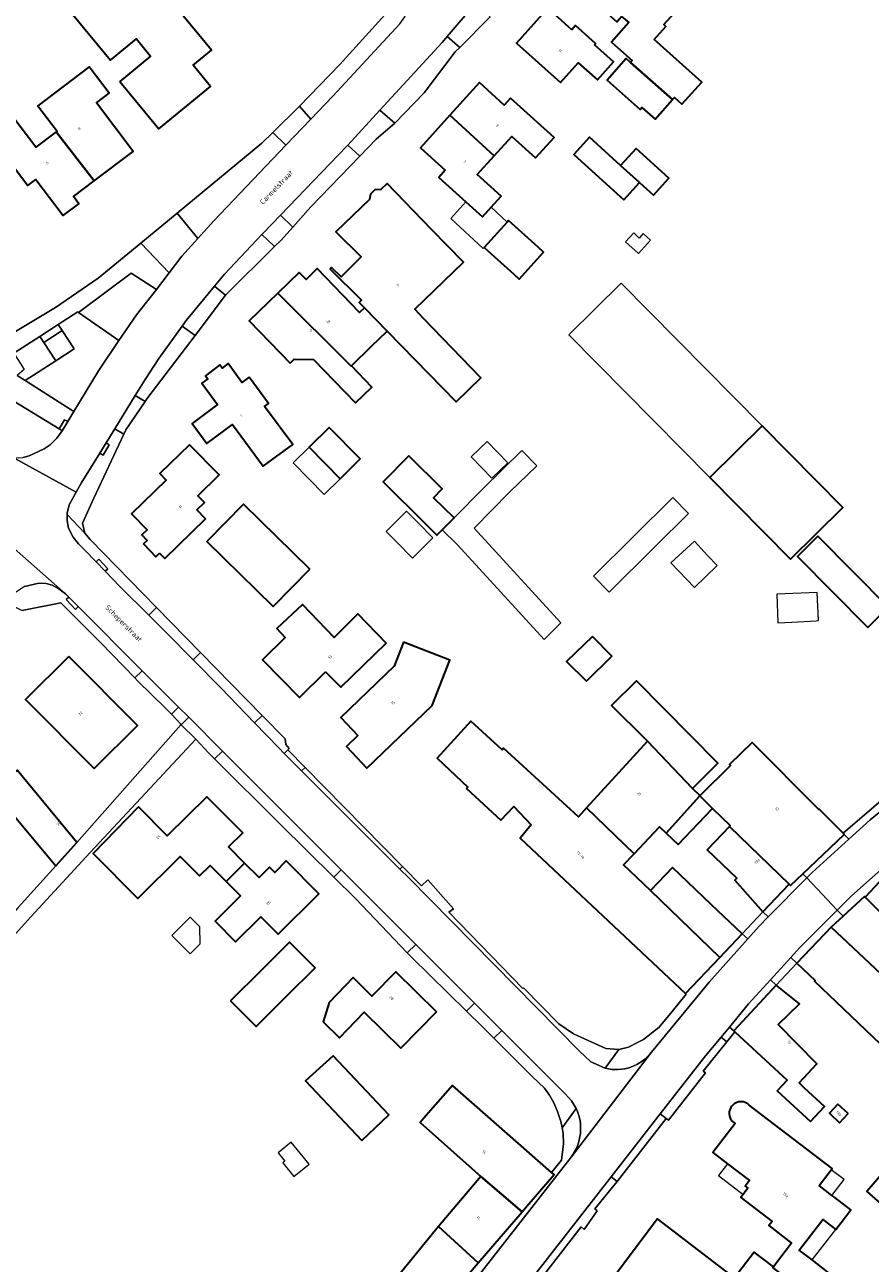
# Model space of a CAD drawing. Header units: metres. Extents: x 183400 to 185591, y 327112 to 329102.
# Tile 42 of 107: x 184080 to 184196, y 328067 to 328237. Entities that reach past the tile are written whole.
import ezdxf

# ---------------------------------------------------------------- set-up
doc = ezdxf.new("R2010")
doc.units = ezdxf.units.M
for name, color, linetype, lineweight in [('B-WE-GR-BEPLANTING_CULTUUR_BODEMBEDEKKER-GV', 90, 'Continuous', 18), ('B-WE-GR-GRAS-GV', 60, 'Continuous', 13), ('B-WE-GR-GROENVOORZIENING-GV', 80, 'Continuous', 18), ('B-WE-OG-BEBOUWING-GV', 7, 'Continuous', 35), ('B-WE-OG-BEBOUWING_HUISNUMMER-T18', 10, 'Continuous', 18), ('B-WE-OG-BEBOUWING_LAGE TRAFO-GV', 7, 'Continuous', 18), ('B-WE-OG-BEBOUWING_LUIFEL-GV', 7, 'Continuous', 18), ('B-WE-OG-BEBOUWING_OVERIG-GV', 7, 'Continuous', 18), ('B-WE-OG-BEBOUWING_STRAATNAAM-T35', 50, 'Continuous', 35), ('B-WE-OG-TERREIN_ERF-GV', 7, 'Continuous', 18), ('B-WE-VH-VERHARDING_ASFALT-GV', 252, 'Continuous', 18), ('B-WE-VH-VERHARDING_BETONSTRAATSTEEN-GV', 252, 'Continuous', 18), ('B-WE-VH-VERHARDING_TEGEL-GV', 252, 'Continuous', 18)]:
    doc.layers.add(name, color=color, linetype=linetype, lineweight=lineweight)
doc.styles.add('NLCS-ISO-M200-T25', font='NLCS-ISO.ttf')

msp = doc.modelspace()

# ---------------------------------------------------------------- linework, layer by layer
at = {"layer": 'B-WE-GR-BEPLANTING_CULTUUR_BODEMBEDEKKER-GV', "flags": 128}
msp.add_lwpolyline([(184082.676, 328193.645), (184082.137, 328194.476), (184078.571, 328192.174), (184080.006, 328189.951), (184079.023, 328189.114), (184080.138, 328188.403), (184084.318, 328191.114), (184082.676, 328193.645)], close=True, dxfattribs=at)
at = {"layer": 'B-WE-GR-GRAS-GV', "flags": 128}
msp.add_lwpolyline([(184092.98, 328193.93), (184087.449, 328197.771), (184087.35, 328197.84), (184084.676, 328196.114), (184085.209, 328195.287), (184086.844, 328192.753), (184084.318, 328191.114), (184080.138, 328188.403), (184086.79, 328184.16), (184090.21, 328189.76), (184092.98, 328193.93)], close=True, dxfattribs=at)
msp.add_lwpolyline([(184076.674, 328186.72, -0.2571036), (184068.825, 328186.242), (184067.745, 328185.62), (184065.387, 328184.263), (184065.92, 328184.06), (184077.38, 328178.23), (184078.4, 328177.86), (184079.2, 328177.78), (184079.87, 328177.85), (184080.68, 328178.07), (184082.74, 328179.04), (184083.56, 328179.56), (184084.46, 328180.49), (184085.22, 328181.5), (184084.783, 328181.767)], format="xyb", close=True, dxfattribs=at)
at = {"layer": 'B-WE-GR-GROENVOORZIENING-GV', "flags": 128}
msp.add_lwpolyline([(184084.318, 328191.114), (184086.844, 328192.753), (184085.209, 328195.287), (184082.676, 328193.645), (184084.318, 328191.114)], close=True, dxfattribs=at)
at = {"layer": 'B-WE-OG-BEBOUWING-GV', "flags": 128}
for points in [[(184093.138, 328229.52), (184098.51, 328222.985), (184105.608, 328228.814), (184103.196, 328231.751), (184105.716, 328233.82), (184095.707, 328246.007), (184099.038, 328248.742), (184094.509, 328253.473), (184091.431, 328250.527), (184094.407, 328246.906), (184085.766, 328239.81), (184091.843, 328232.418), (184095.412, 328235.351), (184097.356, 328232.988), (184093.138, 328229.52)], [(184163.305, 328232.132), (184169.062, 328227.029), (184169.32, 328227.32), (184170.359, 328226.402), (184173.072, 328229.413), (184166.542, 328235.297), (184168.156, 328237.087), (184167.881, 328237.335), (184170.331, 328240.054), (184160.3, 328249.015), (184155.836, 328243.981), (184159.532, 328240.703), (184158.875, 328239.963), (184161.404, 328237.72), (184162.061, 328238.461), (184163.041, 328237.592), (184160.659, 328234.906), (184163.518, 328232.371), (184163.305, 328232.132)], [(184155.22, 328236.626), (184151.912, 328239.587), (184147.609, 328234.779), (184153.675, 328229.351), (184156.115, 328232.078), (184158.746, 328229.724), (184160.953, 328232.19), (184158.323, 328234.544), (184158.491, 328234.732), (184155.734, 328237.2), (184155.22, 328236.626)], [(184169.062, 328227.029), (184163.305, 328232.132), (184162.707, 328232.663), (184160.073, 328229.693), (184164.6, 328225.68), (184164.84, 328225.95), (184166.67, 328224.33), (184169.062, 328227.029)], [(184089.618, 328215.863), (184094.952, 328219.905), (184089.909, 328226.56), (184091.654, 328227.883), (184088.904, 328231.511), (184081.868, 328226.179), (184084.507, 328222.696), (184084.388, 328222.606), (184089.618, 328215.863)], [(184138.46, 328224.863), (184144.558, 328219.277), (184146.984, 328221.956), (184150.253, 328218.996), (184152.79, 328221.798), (184146.8, 328227.221), (184145.935, 328226.265), (184142.538, 328229.367), (184138.46, 328224.863)], [(184084.388, 328222.606), (184081.598, 328220.491), (184078.572, 328224.484), (184075.336, 328222.032), (184080.5, 328215.218), (184081.584, 328216.039), (184085.347, 328211.074), (184087.491, 328212.7), (184086.751, 328213.69), (184089.618, 328215.863), (184084.388, 328222.606)], [(184144.145, 328212.235), (184145.509, 328213.741), (184142.232, 328216.707), (184144.558, 328219.277), (184138.46, 328224.863), (184134.417, 328220.397), (184137.834, 328217.303), (184136.949, 328216.324), (184140.671, 328212.955), (184142.938, 328210.902), (184144.145, 328212.235)], [(184161.93, 328217.98), (184157.67, 328221.85), (184155.51, 328219.47), (184162.36, 328213.26), (184164.52, 328215.64), (184161.93, 328217.98)], [(184164.52, 328215.64), (184166.45, 328213.88), (184168.57, 328216.22), (184164.05, 328220.32), (184161.93, 328217.98), (184164.52, 328215.64)], [(184126.736, 328198.421), (184129.862, 328195.199), (184139.337, 328185.479), (184142.733, 328188.79), (184134.849, 328196.952), (184133.636, 328198.209), (184140.335, 328204.685), (184135.938, 328209.16), (184129.842, 328215.478), (184128.978, 328214.645), (184128.171, 328214.617), (184127.56, 328214.027), (184127.44, 328213.287), (184122.82, 328208.829), (184126.266, 328205.416), (184123.521, 328202.645), (184122.228, 328203.926), (184122.01, 328203.706), (184126.319, 328199.437), (184126.026, 328199.153), (184126.736, 328198.421)], [(184143.182, 328206.715), (184147.259, 328203.024), (184148, 328202.353), (184151.349, 328206.052), (184150.608, 328206.723), (184146.531, 328210.414), (184146.326, 328210.187), (184143.182, 328206.715)], [(184114.837, 328200.428), (184124.9, 328190.378), (184124.937, 328190.414), (184127.723, 328193.114), (184129.862, 328195.199), (184126.736, 328198.421), (184126.068, 328197.773), (184120.237, 328203.791), (184118.716, 328202.307), (184117.777, 328203.277), (184114.837, 328200.428)], [(184124.937, 328190.414), (184124.9, 328190.378), (184114.837, 328200.428), (184110.89, 328196.603), (184116.513, 328190.801), (184117.095, 328191.364), (184119.739, 328191.309), (184125.522, 328185.341), (184127.755, 328187.505), (184124.937, 328190.414)], [(184110.88, 328188.887), (184109.891, 328188.155), (184108.032, 328190.735), (184107.212, 328190.128), (184106.891, 328190.562), (184104.881, 328189.075), (184105.202, 328188.641), (184104.383, 328188.034), (184106.548, 328185.108), (184103.059, 328182.527), (184105.105, 328179.762), (184108.602, 328182.349), (184112.831, 328176.634), (184116.875, 328179.626), (184113.02, 328184.835), (184113.575, 328185.245), (184110.88, 328188.887)], [(184123.42, 328174.92), (184126.17, 328177.63), (184121.88, 328181.97), (184119.13, 328179.26), (184123.42, 328174.92)], [(184181.371, 328182.199), (184174.183, 328175.084), (184185.284, 328163.869), (184192.472, 328170.984), (184181.371, 328182.199)], [(184098.603, 328164.696), (184099.323, 328163.959), (184104.91, 328169.417), (184103.715, 328170.64), (184104.76, 328171.66), (184103.858, 328172.583), (184106.777, 328175.433), (184102.71, 328179.597), (184098.64, 328175.621), (184099.499, 328174.741), (184094.735, 328170.087), (184096.88, 328167.891), (184096.165, 328167.192), (184096.891, 328166.448), (184096.383, 328165.952), (184098.095, 328164.2), (184098.603, 328164.696)], [(184137.43, 328167.91), (184139.053, 328169.552), (184136.218, 328172.301), (184137.41, 328173.51), (184132.82, 328178.06), (184129.29, 328174.49), (184135.14, 328168.7), (184136.689, 328167.163), (184137.43, 328167.91)], [(184119.231, 328162.472), (184110.119, 328171.414), (184105.078, 328166.273), (184114.192, 328157.337), (184119.231, 328162.472)], [(184195.871, 328154.48), (184198.682, 328157.269), (184189.028, 328167.003), (184186.216, 328164.215), (184195.871, 328154.48)], [(184121.395, 328148.373), (184123.501, 328146.28), (184129.701, 328152.33), (184125.83, 328156.33), (184122.56, 328153.08), (184118.216, 328157.629), (184114.696, 328154.342), (184115.842, 328153.115), (184112.709, 328150.025), (184117.796, 328144.866), (184121.395, 328148.373)], [(184132.11, 328152.445), (184130.833, 328149.154), (184123.473, 328142.117), (184125.817, 328139.639), (184124.251, 328138.106), (184127.056, 328135.164), (184136.046, 328143.734), (184138.449, 328149.985), (184132.11, 328152.445)], [(184158.065, 328153.222), (184154.491, 328149.82), (184157.255, 328147.097), (184160.726, 328150.538), (184158.065, 328153.222)], [(184086.114, 328150.51), (184080.16, 328144.592), (184089.6, 328135.096), (184095.555, 328141.024), (184086.114, 328150.51)], [(184165.627, 328138.848), (184171.813, 328132.367), (184175.307, 328135.831), (184164.092, 328147.143), (184160.66, 328143.741), (184165.31, 328139.16), (184165.627, 328138.848)], [(184170.846, 328104.188), (184175.538, 328109.127), (184166.054, 328118.324), (184162.335, 328121.857), (184163.784, 328123.383), (184157.256, 328129.67), (184156.155, 328128.463), (184145.826, 328137.883), (184145.644, 328137.684), (184141.344, 328141.606), (184136.707, 328136.524), (184140.949, 328132.539), (184140.778, 328132.349), (184145.469, 328127.98), (184147.267, 328129.882), (184149.629, 328127.364), (184148.114, 328125.504), (184170.846, 328104.188)], [(184165.627, 328138.848), (184157.256, 328129.67), (184163.784, 328123.383), (184167.28, 328127.063), (184168.17, 328126.217), (184172.745, 328131.305), (184172.802, 328131.369), (184171.813, 328132.367), (184165.627, 328138.848)], [(184176.869, 328127.138), (184185.099, 328119.191), (184185.28, 328119.02), (184186.984, 328120.641), (184192.66, 328126.04), (184192.494, 328126.207), (184189.217, 328129.513), (184189.146, 328129.442), (184179.987, 328138.681), (184176.904, 328135.626), (184177.024, 328135.505), (184172.827, 328131.344), (184174.529, 328129.611), (184176.994, 328127.269), (184176.869, 328127.138)], [(184084.326, 328121.699), (184087.239, 328124.943), (184079.029, 328134.875), (184075.836, 328132.208), (184071.873, 328135.978), (184066.637, 328130.474), (184072.342, 328125.044), (184077.261, 328130.245), (184084.326, 328121.699)], [(184107.755, 328119.553), (184110.267, 328122.1), (184108.079, 328124.309), (184110.014, 328126.253), (184105.071, 328131.223), (184099.654, 328125.835), (184095.705, 328129.806), (184089.487, 328123.4), (184095.608, 328117.246), (184101.407, 328123.014), (184104.073, 328120.334), (184105.534, 328121.787), (184107.755, 328119.553)], [(184172.802, 328131.369), (184172.745, 328131.305), (184168.17, 328126.217), (184169.818, 328124.652), (184174.438, 328129.516), (184174.529, 328129.611), (184172.827, 328131.344), (184172.802, 328131.369)], [(184181.479, 328115.381), (184185.099, 328119.191), (184176.869, 328127.138), (184173.812, 328123.92), (184177.894, 328120.042), (184177.604, 328119.738), (184181.479, 328115.381)], [(184107.755, 328119.553), (184109.715, 328117.582), (184106.213, 328114.099), (184109.026, 328111.269), (184112.501, 328114.725), (184114.884, 328112.328), (184120.45, 328117.864), (184115.97, 328122.406), (184114.402, 328120.811), (184113.69, 328121.518), (184112.253, 328120.096), (184110.267, 328122.1), (184107.755, 328119.553)], [(184175.538, 328109.127), (184178.628, 328112.379), (184174.415, 328116.381), (184169.05, 328121.478), (184166.054, 328118.324), (184175.538, 328109.127)], [(184209.312, 328103.946), (184209.456, 328104.1), (184203.749, 328109.417), (184208.445, 328114.458), (184200.06, 328122.27), (184195.528, 328117.405), (184204, 328108.99), (184209.312, 328103.946)], [(184209.312, 328103.946), (184204, 328108.99), (184195.528, 328117.405), (184195.512, 328117.388), (184195.424, 328117.509), (184192.489, 328114.792), (184190.873, 328113.297), (184202.23, 328102.63), (184201.762, 328102.138), (184201.778, 328102.123), (184202.33, 328102.716), (184201.767, 328103.241), (184203.976, 328105.611), (184207.663, 328102.176), (184209.312, 328103.946)], [(184108.333, 328103.175), (184111.844, 328099.644), (184116.084, 328103.861), (184119.956, 328107.711), (184116.444, 328111.242), (184112.573, 328107.392), (184108.333, 328103.175)], [(184121.044, 328100.279), (184123.322, 328098.079), (184126.715, 328101.592), (184131.724, 328096.656), (184136.638, 328101.641), (184131.05, 328107.14), (184127.743, 328103.822), (184125.187, 328106.393), (184121.868, 328102.962), (184121.044, 328100.279)], [(184177.635, 328098.927), (184184.83, 328092.269), (184183.447, 328090.814), (184187.996, 328086.577), (184189.924, 328088.66), (184187.208, 328091.173), (184186.446, 328091.895), (184188.882, 328094.528), (184183.585, 328099.908), (184186.5, 328102.778), (184183.283, 328105.336), (184177.483, 328099.068), (184177.635, 328098.927)], [(184126.37, 328083.97), (184130.086, 328087.479), (184122.428, 328095.588), (184118.621, 328092.175), (184126.37, 328083.97)], [(184142.722, 328079.048), (184148.398, 328074.176), (184149.049, 328074.934), (184152.794, 328079.298), (184152.45, 328079.599), (184138.834, 328091.532), (184135.169, 328087.351), (184134.382, 328086.452), (184142.722, 328079.048)], [(184193.167, 328087.675), (184191.765, 328088.972), (184190.604, 328087.717), (184192.006, 328086.42), (184193.167, 328087.675)], [(184142.374, 328067.157), (184148.398, 328074.176), (184142.722, 328079.048), (184136.922, 328072.147), (184142.374, 328067.157)], [(184199.773, 328078.165), (184198.089, 328079.653), (184195.731, 328076.982), (184198.349, 328074.654), (184200.719, 328077.319), (184199.773, 328078.165)], [(184139.154, 328063.404), (184142.374, 328067.157), (184136.922, 328072.147), (184130.84, 328064.673), (184132.452, 328063.542), (184136.709, 328060.555), (184139.154, 328063.404)], [(184188.386, 328062.28), (184182.855, 328066.525), (184182.92, 328066.61), (184180.27, 328068.643), (184177.556, 328065.104), (184166.994, 328073.204), (184160.061, 328064.012), (184163.824, 328061.097), (184163.218, 328060.314), (184166.973, 328057.405), (184167.579, 328058.188), (184172.844, 328054.109), (184175.698, 328057.793), (184177.706, 328056.237), (184181.766, 328061.478), (184185.594, 328058.512), (184188.386, 328062.28)]]:
    msp.add_lwpolyline(points, close=True, dxfattribs=at)
msp.add_lwpolyline([(184202.23, 328102.63), (184190.873, 328113.297), (184186.155, 328108.359), (184188.657, 328105.969), (184188.574, 328105.882), (184197.54, 328097.316)], dxfattribs=at)
msp.add_lwpolyline([(184190.829, 328065.578), (184188.24, 328067.564), (184186.477, 328068.916), (184189.703, 328073.121), (184191.48, 328071.758), (184193.543, 328074.448), (184191.361, 328076.122), (184190.963, 328076.427), (184189.187, 328077.789), (184190.837, 328079.941), (184190.976, 328080.122), (184179.597, 328088.849, 1.1330468), (184177.653, 328086.314), (184174.592, 328082.323), (184176.608, 328080.777), (184179.623, 328078.465), (184179.039, 328077.703), (184179.419, 328077.412), (184178.774, 328076.57), (184178.451, 328076.148), (184182.739, 328072.865), (184182.293, 328072.284), (184185.427, 328069.88), (184182.92, 328066.61)], format="xyb", dxfattribs=at)
at = {"layer": 'B-WE-OG-BEBOUWING_LAGE TRAFO-GV', "flags": 128}
msp.add_lwpolyline([(184082.137, 328194.476), (184082.676, 328193.645), (184085.209, 328195.287), (184084.676, 328196.114), (184082.137, 328194.476)], close=True, dxfattribs=at)
at = {"layer": 'B-WE-OG-BEBOUWING_LUIFEL-GV', "flags": 128}
for points in [[(184144.145, 328212.235), (184142.938, 328210.902), (184140.671, 328212.955), (184138.612, 328210.693), (184143.04, 328206.558), (184143.182, 328206.715), (184146.326, 328210.187), (184144.145, 328212.235)], [(184174.183, 328175.084), (184181.371, 328182.199), (184161.985, 328201.784), (184154.797, 328194.67), (184174.183, 328175.084)], [(184123.42, 328174.92), (184119.13, 328179.26), (184116.925, 328177.081), (184121.215, 328172.741), (184123.42, 328174.92)], [(184137.43, 328167.91), (184139.54, 328165.83), (184151.445, 328152.841), (184153.732, 328155.108), (184141.805, 328168.121), (184146.68, 328173.05), (184150.416, 328176.67), (184148.545, 328178.601), (184148.355, 328178.797), (184142.99, 328173.53), (184139.053, 328169.552), (184137.43, 328167.91)], [(184166.631, 328165.559), (184171.248, 328170.136), (184169.087, 328172.316), (184158.2, 328161.523), (184160.361, 328159.343), (184166.631, 328165.559)], [(184176.608, 328080.777), (184175.378, 328079.174), (184178.774, 328076.57), (184179.419, 328077.412), (184179.039, 328077.703), (184179.623, 328078.465), (184176.608, 328080.777)], [(184190.837, 328079.941), (184189.187, 328077.789), (184190.963, 328076.427), (184192.643, 328078.62), (184190.837, 328079.941)], [(184191.48, 328071.758), (184189.703, 328073.121), (184186.477, 328068.916), (184188.24, 328067.564), (184191.48, 328071.758)]]:
    msp.add_lwpolyline(points, close=True, dxfattribs=at)
at = {"layer": 'B-WE-OG-BEBOUWING_OVERIG-GV', "flags": 128}
for points in [[(184163.724, 328208.69), (184162.616, 328207.467), (184164.386, 328205.862), (184166.045, 328207.692), (184165.038, 328208.605), (184164.487, 328207.998), (184163.724, 328208.69)], [(184146.42, 328177.111), (184143.588, 328180.033), (184141.405, 328177.918), (184144.237, 328174.995), (184146.42, 328177.111)], [(184136.15, 328166.778), (184134.013, 328168.94), (184132.523, 328170.448), (184129.721, 328167.678), (184131.211, 328166.17), (184133.348, 328164.008), (184136.15, 328166.778)], [(184172.069, 328166.316), (184168.831, 328163.34), (184172.08, 328159.99), (184175.18, 328163.01), (184173.885, 328164.386), (184172.069, 328166.316)], [(184189.107, 328155.424), (184188.944, 328159.277), (184183.37, 328159.041), (184183.536, 328155.111), (184185.446, 328155.218), (184188.771, 328155.405), (184189.107, 328155.424)], [(184100.282, 328112.135), (184102.778, 328109.625), (184104.175, 328111.014), (184104.111, 328113.334), (184102.806, 328114.645), (184100.282, 328112.135)], [(184114.86, 328082.27), (184115.78, 328081.12), (184115.53, 328080.92), (184117.03, 328079.04), (184119.12, 328080.7), (184116.69, 328083.73), (184114.86, 328082.27)]]:
    msp.add_lwpolyline(points, close=True, dxfattribs=at)
at = {"layer": 'B-WE-OG-TERREIN_ERF-GV', "flags": 128}
for points in [[(184093.138, 328229.52), (184097.356, 328232.988), (184095.412, 328235.351), (184091.843, 328232.418), (184085.766, 328239.81), (184094.407, 328246.906), (184091.431, 328250.527), (184094.509, 328253.473), (184099.038, 328248.742), (184095.707, 328246.007), (184105.716, 328233.82), (184103.196, 328231.751), (184105.608, 328228.814), (184098.51, 328222.985), (184093.138, 328229.52)], [(184155.22, 328236.626), (184155.734, 328237.2), (184158.491, 328234.732), (184158.323, 328234.544), (184160.953, 328232.19), (184158.746, 328229.724), (184156.115, 328232.078), (184153.675, 328229.351), (184147.609, 328234.779), (184151.912, 328239.587), (184155.22, 328236.626)], [(184089.618, 328215.863), (184086.751, 328213.69), (184087.491, 328212.7), (184085.347, 328211.074), (184081.584, 328216.039), (184080.5, 328215.218), (184075.336, 328222.032), (184078.572, 328224.484), (184081.598, 328220.491), (184084.388, 328222.606), (184084.507, 328222.696), (184081.868, 328226.179), (184088.904, 328231.511), (184091.654, 328227.883), (184089.909, 328226.56), (184094.952, 328219.905), (184089.618, 328215.863)], [(184144.558, 328219.277), (184142.232, 328216.707), (184145.509, 328213.741), (184144.145, 328212.235), (184142.938, 328210.902), (184140.671, 328212.955), (184136.949, 328216.324), (184137.834, 328217.303), (184134.417, 328220.397), (184138.46, 328224.863), (184142.538, 328229.367), (184145.935, 328226.265), (184146.8, 328227.221), (184152.79, 328221.798), (184150.253, 328218.996), (184146.984, 328221.956), (184144.558, 328219.277)], [(184161.93, 328217.98), (184164.05, 328220.32), (184168.57, 328216.22), (184166.45, 328213.88), (184164.52, 328215.64), (184162.36, 328213.26), (184155.51, 328219.47), (184157.67, 328221.85), (184161.93, 328217.98)], [(184114.837, 328200.428), (184117.777, 328203.277), (184118.716, 328202.307), (184120.237, 328203.791), (184126.068, 328197.773), (184126.736, 328198.421), (184126.026, 328199.153), (184126.319, 328199.437), (184122.01, 328203.706), (184122.228, 328203.926), (184123.521, 328202.645), (184126.266, 328205.416), (184122.82, 328208.829), (184127.44, 328213.287), (184127.56, 328214.027), (184128.171, 328214.617), (184128.978, 328214.645), (184129.842, 328215.478), (184135.938, 328209.16), (184140.335, 328204.685), (184133.636, 328198.209), (184134.849, 328196.952), (184142.733, 328188.79), (184139.337, 328185.479), (184129.862, 328195.199), (184127.723, 328193.114), (184124.937, 328190.414), (184127.755, 328187.505), (184125.522, 328185.341), (184119.739, 328191.309), (184117.095, 328191.364), (184116.513, 328190.801), (184110.89, 328196.603), (184114.837, 328200.428)], [(184146.326, 328210.187), (184146.531, 328210.414), (184150.608, 328206.723), (184151.349, 328206.052), (184148, 328202.353), (184147.259, 328203.024), (184143.182, 328206.715), (184146.326, 328210.187)], [(184110.88, 328188.887), (184113.575, 328185.245), (184113.02, 328184.835), (184116.875, 328179.626), (184112.831, 328176.634), (184108.602, 328182.349), (184105.105, 328179.762), (184103.059, 328182.527), (184106.548, 328185.108), (184104.383, 328188.034), (184105.202, 328188.641), (184104.881, 328189.075), (184106.891, 328190.562), (184107.212, 328190.128), (184108.032, 328190.735), (184109.891, 328188.155), (184110.88, 328188.887)], [(184119.13, 328179.26), (184121.88, 328181.97), (184126.17, 328177.63), (184123.42, 328174.92), (184119.13, 328179.26)], [(184174.183, 328175.084), (184181.371, 328182.199), (184192.472, 328170.984), (184185.284, 328163.869), (184174.183, 328175.084)], [(184098.603, 328164.696), (184098.095, 328164.2), (184096.383, 328165.952), (184096.891, 328166.448), (184096.165, 328167.192), (184096.88, 328167.891), (184094.735, 328170.087), (184099.499, 328174.741), (184098.64, 328175.621), (184102.71, 328179.597), (184106.777, 328175.433), (184103.858, 328172.583), (184104.76, 328171.66), (184103.715, 328170.64), (184104.91, 328169.417), (184099.323, 328163.959), (184098.603, 328164.696)], [(184139.053, 328169.552), (184137.43, 328167.91), (184136.689, 328167.163), (184135.14, 328168.7), (184129.29, 328174.49), (184132.82, 328178.06), (184137.41, 328173.51), (184136.218, 328172.301), (184139.053, 328169.552)], [(184119.231, 328162.472), (184114.192, 328157.337), (184105.078, 328166.273), (184110.119, 328171.414), (184119.231, 328162.472)], [(184195.871, 328154.48), (184186.216, 328164.215), (184189.028, 328167.003), (184198.682, 328157.269), (184195.871, 328154.48)], [(184121.395, 328148.373), (184117.796, 328144.866), (184112.709, 328150.025), (184115.842, 328153.115), (184114.696, 328154.342), (184118.216, 328157.629), (184122.56, 328153.08), (184125.83, 328156.33), (184129.701, 328152.33), (184123.501, 328146.28), (184121.395, 328148.373)], [(184132.11, 328152.445), (184138.449, 328149.985), (184136.046, 328143.734), (184127.056, 328135.164), (184124.251, 328138.106), (184125.817, 328139.639), (184123.473, 328142.117), (184130.833, 328149.154), (184132.11, 328152.445)], [(184158.065, 328153.222), (184160.726, 328150.538), (184157.255, 328147.097), (184154.491, 328149.82), (184158.065, 328153.222)], [(184080.16, 328144.592), (184086.114, 328150.51), (184095.555, 328141.024), (184089.6, 328135.096), (184080.16, 328144.592)], [(184106.213, 328114.099), (184109.715, 328117.582), (184107.755, 328119.553), (184105.534, 328121.787), (184104.073, 328120.334), (184101.407, 328123.014), (184095.608, 328117.246), (184089.487, 328123.4), (184095.705, 328129.806), (184099.654, 328125.835), (184105.071, 328131.223), (184110.014, 328126.253), (184108.079, 328124.309), (184110.267, 328122.1), (184112.253, 328120.096), (184113.69, 328121.518), (184114.402, 328120.811), (184115.97, 328122.406), (184120.45, 328117.864), (184114.884, 328112.328), (184112.501, 328114.725), (184109.026, 328111.269), (184106.213, 328114.099)], [(184166.054, 328118.324), (184169.05, 328121.478), (184174.415, 328116.381), (184178.628, 328112.379), (184181.479, 328115.381), (184177.604, 328119.738), (184177.894, 328120.042), (184173.812, 328123.92), (184176.869, 328127.138), (184176.994, 328127.269), (184174.529, 328129.611), (184174.438, 328129.516), (184169.818, 328124.652), (184168.17, 328126.217), (184167.28, 328127.063), (184163.784, 328123.383), (184162.335, 328121.857), (184166.054, 328118.324)], [(184108.333, 328103.175), (184112.573, 328107.392), (184116.444, 328111.242), (184119.956, 328107.711), (184116.084, 328103.861), (184111.844, 328099.644), (184108.333, 328103.175)], [(184121.868, 328102.962), (184125.187, 328106.393), (184127.743, 328103.822), (184131.05, 328107.14), (184136.638, 328101.641), (184131.724, 328096.656), (184126.715, 328101.592), (184123.322, 328098.079), (184121.044, 328100.279), (184121.868, 328102.962)], [(184118.621, 328092.175), (184122.428, 328095.588), (184130.086, 328087.479), (184126.37, 328083.97), (184118.621, 328092.175)], [(184193.167, 328087.675), (184192.006, 328086.42), (184190.604, 328087.717), (184191.765, 328088.972), (184193.167, 328087.675)], [(184200.719, 328077.319), (184198.349, 328074.654), (184195.731, 328076.982), (184198.089, 328079.653), (184199.773, 328078.165), (184200.719, 328077.319)]]:
    msp.add_lwpolyline(points, close=True, dxfattribs=at)
for points in [[(184067.92, 328188.64), (184084.3, 328198.44), (184090.17, 328202.48), (184096.01, 328207.294), (184100.998, 328211.406), (184112.65, 328221.01), (184114.136, 328222.484), (184117.808, 328226.125), (184120.539, 328228.954), (184123.346, 328231.861), (184131.319, 328240.622)], [(184144.02, 328238.4), (184139.838, 328234.192), (184139.22, 328233.57), (184134.92, 328227.96), (184130.91, 328223.77), (184128.35, 328221.58), (184126.091, 328219.238), (184119.37, 328212.27), (184116.902, 328209.506), (184115.28, 328207.69), (184114.399, 328206.816), (184107.67, 328200.14), (184103.468, 328194.617), (184096.85, 328185.92), (184096.589, 328185.536), (184096.589, 328185.536), (184093.95, 328181.65), (184093.663, 328181.036), (184089.562, 328172.256), (184087.984, 328168.811), (184088.323, 328167.426), (184089.078, 328166.545), (184098.188, 328157.228), (184104.225, 328151.053), (184112.7, 328142.385), (184115.856, 328139.157), (184115.953, 328138.415), (184116.414, 328137.825), (184116.22, 328137.651), (184118.581, 328135.249), (184131.959, 328121.638), (184134.561, 328118.991), (184135.429, 328119.817), (184138.969, 328115.805), (184138.314, 328115.332), (184148.487, 328104.877), (184148.579, 328104.964), (184153.456, 328100.005), (184155.471, 328098.631), (184159.907, 328096.609), (184161.678, 328096.481), (184163.026, 328096.785), (184164.252, 328097.421), (184165.068, 328097.863), (184167.242, 328099.558), (184168.99, 328101.689), (184170.921, 328104.074), (184170.846, 328104.188), (184148.114, 328125.504), (184149.629, 328127.364), (184147.267, 328129.882), (184145.469, 328127.98), (184140.778, 328132.349), (184140.949, 328132.539), (184136.707, 328136.524), (184141.344, 328141.606), (184145.644, 328137.684), (184145.826, 328137.883), (184156.155, 328128.463), (184157.256, 328129.67), (184165.627, 328138.848), (184165.31, 328139.16), (184160.66, 328143.741), (184164.092, 328147.143), (184175.307, 328135.831), (184171.813, 328132.367), (184172.802, 328131.369), (184172.827, 328131.344), (184177.024, 328135.505), (184176.904, 328135.626), (184179.987, 328138.681), (184189.146, 328129.442), (184189.217, 328129.513), (184192.494, 328126.207), (184197.989, 328130.945)], [(184167.881, 328237.335), (184168.156, 328237.087), (184166.542, 328235.297), (184173.072, 328229.413), (184170.359, 328226.402), (184169.32, 328227.32), (184169.062, 328227.029), (184166.67, 328224.33), (184164.84, 328225.95), (184164.6, 328225.68), (184160.073, 328229.693), (184162.707, 328232.663), (184163.305, 328232.132), (184163.518, 328232.371), (184160.659, 328234.906), (184163.041, 328237.592)], [(184079.029, 328134.875), (184087.239, 328124.943), (184101.524, 328141.078), (184101.556, 328141.11), (184101.48, 328141.22), (184100.211, 328142.542), (184099.31, 328143.48), (184095.59, 328147.12), (184095.188, 328147.535), (184090.48, 328152.39), (184085.03, 328157.85), (184079.736, 328156.818)], [(184130.84, 328064.673), (184136.922, 328072.147), (184142.722, 328079.048), (184134.382, 328086.452), (184135.169, 328087.351), (184138.834, 328091.532), (184152.45, 328079.599), (184153.79, 328081.294), (184154.101, 328083.527), (184154.018, 328085.001), (184153.888, 328085.7), (184153.721, 328086.599), (184153.278, 328087.965), (184152.755, 328089.165), (184152.15, 328090.208), (184151.471, 328091.147), (184149.76, 328092.78), (184144.516, 328098.039), (184142.93, 328099.63), (184140.768, 328101.746), (184133.18, 328109.17), (184132.612, 328109.766), (184125.52, 328117.21), (184122.518, 328120.171), (184115.16, 328127.43), (184106.156, 328136.415), (184105.38, 328137.19), (184103.562, 328139.11), (184089.043, 328123.569), (184080.906, 328114.708), (184057.759, 328089.108)], [(184079.186, 328115.977), (184084.326, 328121.699), (184077.261, 328130.245)], [(184197.54, 328097.316), (184188.574, 328105.882), (184188.657, 328105.969), (184186.155, 328108.359), (184183.283, 328105.336), (184186.5, 328102.778), (184183.585, 328099.908), (184188.882, 328094.528), (184186.446, 328091.895), (184187.208, 328091.173), (184189.924, 328088.66), (184187.996, 328086.577), (184183.447, 328090.814), (184184.83, 328092.269), (184177.635, 328098.927), (184176.52, 328097.547), (184173.26, 328093.516), (184173.581, 328093.285), (184168.507, 328086.748), (184168.203, 328086.991), (184161.461, 328078.342), (184158.372, 328074.562), (184158.709, 328074.303), (184156.917, 328071.758), (184156.529, 328072.096), (184148.79, 328062.139)]]:
    msp.add_lwpolyline(points, dxfattribs=at)
msp.add_lwpolyline([(184160.061, 328064.012), (184166.994, 328073.204), (184177.556, 328065.104), (184180.27, 328068.643), (184182.92, 328066.61), (184185.427, 328069.88), (184182.293, 328072.284), (184182.739, 328072.865), (184178.451, 328076.148), (184178.774, 328076.57), (184179.419, 328077.412), (184179.039, 328077.703), (184179.623, 328078.465), (184176.608, 328080.777), (184174.592, 328082.323), (184177.653, 328086.314, -1.1330468), (184179.597, 328088.849), (184190.976, 328080.122), (184190.837, 328079.941), (184189.187, 328077.789), (184190.963, 328076.427), (184191.361, 328076.122), (184193.543, 328074.448), (184191.48, 328071.758), (184189.703, 328073.121), (184186.477, 328068.916), (184188.24, 328067.564), (184190.829, 328065.578)], format="xyb", dxfattribs=at)
at = {"layer": 'B-WE-VH-VERHARDING_ASFALT-GV', "flags": 128}
for points in [[(184078.4, 328177.86), (184087.138, 328173.054), (184087.84, 328174.33), (184090.38, 328178.449), (184091.235, 328179.835), (184092.426, 328181.766), (184095.258, 328186.357), (184096.61, 328188.55), (184098.49, 328191.43), (184101.714, 328195.886), (184102.26, 328196.64), (184106.158, 328201.383), (184107.52, 328203.04), (184112.651, 328208.468), (184114.1, 328210), (184115.2, 328211.144), (184124.29, 328220.59), (184124.442, 328220.755), (184128.855, 328225.551), (184137.41, 328234.85), (184138.11, 328235.669), (184141.955, 328240.166)], [(184131.62, 328237.44), (184122.39, 328227.49), (184119.358, 328224.315), (184115.953, 328220.749), (184106.04, 328210.37), (184103.855, 328207.94), (184101.67, 328205.51), (184099.913, 328203.216), (184098.155, 328200.922), (184095.43, 328197.45), (184092.98, 328193.93), (184090.21, 328189.76), (184086.79, 328184.16), (184085.969, 328182.769), (184085.22, 328181.5), (184084.46, 328180.49), (184083.56, 328179.56), (184082.74, 328179.04), (184080.68, 328178.07), (184079.87, 328177.85)], [(184080.05, 328160.12), (184082.01, 328160.56), (184083.01, 328160.51), (184083.83, 328160.31), (184084.73, 328159.78), (184085.65, 328159.1), (184072.72, 328170.52)], [(184198.701, 328130.059), (184196.2, 328128.049), (184193.265, 328125.376), (184188.253, 328120.81), (184187.521, 328120.07), (184187.521, 328120.07), (184191.697, 328115.634), (184193.605, 328117.532), (184201.892, 328124.939)], [(184147.995, 328062.778), (184160.634, 328078.987), (184167.377, 328087.635), (184173.583, 328095.593), (184175.743, 328098.193), (184176.884, 328099.566), (184179.52, 328102.737), (184182.503, 328106.04), (184185.297, 328109.134), (184186.491, 328110.455), (184191.697, 328115.634), (184187.521, 328120.07), (184182.205, 328114.691), (184180.941, 328113.412), (184179.405, 328111.687), (184174.099, 328105.731), (184166.182, 328096.129), (184155.115, 328081.707), (184140.873, 328063.467)]]:
    msp.add_lwpolyline(points, dxfattribs=at)
msp.add_lwpolyline([(184072.72, 328170.52), (184085.65, 328159.1), (184086.106, 328158.644), (184087.411, 328157.337), (184096.213, 328148.529), (184101.204, 328143.534), (184102.592, 328142.145), (184107.237, 328137.496), (184123.534, 328121.186), (184133.78, 328110.932), (184141.864, 328102.841), (184145.59, 328099.113), (184154.359, 328090.337), (184155.182, 328089.423), (184155.816, 328088.368, -0.2817812), (184155.115, 328081.707), (184166.182, 328096.129, -0.2962999), (184159.81, 328093.895), (184157.817, 328094.775), (184156.252, 328096.291), (184132.83, 328120.06), (184131.605, 328121.285), (184118.111, 328134.779), (184115.729, 328137.161), (184114.97, 328137.92), (184111.645, 328141.366), (184107, 328146.18), (184103.201, 328150.046), (184099.56, 328153.75), (184097.13, 328156.161), (184093.14, 328160.12), (184091.125, 328162.214), (184089.878, 328163.509), (184088.25, 328165.2), (184087.44, 328165.95), (184086.71, 328166.89), (184086.1, 328168.14), (184085.91, 328169.11), (184085.885, 328170.018), (184085.88, 328170.19), (184086.19, 328171.33), (184087.138, 328173.054), (184078.4, 328177.86)], format="xyb", dxfattribs=at)
msp.add_lwpolyline([(184087.239, 328124.943), (184084.326, 328121.699), (184079.186, 328115.977), (184076.439, 328112.939), (184063.384, 328098.479), (184056.898, 328091.454), (184054.839, 328088.967), (184053.16, 328086.209), (184049.094, 328077.594), (184045.992, 328071.385), (184042.224, 328062.716), (184041.673, 328061.708), (184043.402, 328060.405), (184048.695, 328071.506), (184054.037, 328083.095), (184055.652, 328086.254), (184057.759, 328089.108), (184080.906, 328114.708), (184089.043, 328123.569), (184103.562, 328139.11), (184101.556, 328141.11), (184101.524, 328141.078), (184087.239, 328124.943)], close=True, dxfattribs=at)
at = {"layer": 'B-WE-VH-VERHARDING_BETONSTRAATSTEEN-GV', "flags": 128}
for points in [[(184138.11, 328235.669), (184139.838, 328234.192), (184144.02, 328238.4), (184141.955, 328240.166), (184138.11, 328235.669)], [(184114.136, 328222.484), (184115.953, 328220.749), (184119.358, 328224.315), (184117.808, 328226.125), (184114.136, 328222.484)], [(184130.91, 328223.77), (184128.855, 328225.551), (184124.442, 328220.755), (184126.091, 328219.238), (184128.35, 328221.58), (184130.91, 328223.77)], [(184099.913, 328203.216), (184101.67, 328205.51), (184103.855, 328207.94), (184100.998, 328211.406), (184096.01, 328207.294), (184099.913, 328203.216)], [(184116.902, 328209.506), (184115.2, 328211.144), (184114.1, 328210), (184112.651, 328208.468), (184114.399, 328206.816), (184115.28, 328207.69), (184116.902, 328209.506)], [(184087.449, 328197.771), (184092.98, 328193.93), (184095.43, 328197.45), (184098.155, 328200.922), (184094.71, 328203.17), (184087.449, 328197.771)], [(184101.714, 328195.886), (184103.468, 328194.617), (184107.67, 328200.14), (184106.158, 328201.383), (184102.26, 328196.64), (184101.714, 328195.886)], [(184093.663, 328181.036), (184093.95, 328181.65), (184096.589, 328185.536), (184095.258, 328186.357), (184092.426, 328181.766), (184093.663, 328181.036)], [(184084.783, 328181.767), (184085.22, 328181.5), (184085.969, 328182.769), (184085.528, 328183.029), (184084.783, 328181.767)], [(184090.38, 328178.449), (184090.833, 328178.169), (184091.666, 328179.581), (184091.235, 328179.835), (184090.38, 328178.449)], [(184091.125, 328162.214), (184091.476, 328162.552), (184090.24, 328163.853), (184089.878, 328163.509), (184091.125, 328162.214)], [(184086.106, 328158.644), (184085.744, 328158.299), (184087.024, 328156.95), (184087.411, 328157.337), (184086.106, 328158.644)], [(184097.13, 328156.161), (184099.56, 328153.75), (184103.201, 328150.046), (184104.225, 328151.053), (184098.188, 328157.228), (184097.13, 328156.161)], [(184100.211, 328142.542), (184101.204, 328143.534), (184096.213, 328148.529), (184095.188, 328147.535), (184095.59, 328147.12), (184099.31, 328143.48), (184100.211, 328142.542)], [(184107.237, 328137.496), (184102.592, 328142.145), (184101.556, 328141.11), (184103.562, 328139.11), (184105.38, 328137.19), (184106.156, 328136.415), (184107.237, 328137.496)], [(184112.7, 328142.385), (184111.645, 328141.366), (184114.97, 328137.92), (184115.729, 328137.161), (184116.22, 328137.651), (184116.414, 328137.825), (184115.953, 328138.415), (184115.856, 328139.157), (184112.7, 328142.385)], [(184118.581, 328135.249), (184118.111, 328134.779), (184131.605, 328121.285), (184131.959, 328121.638), (184118.581, 328135.249)], [(184192.66, 328126.04), (184193.265, 328125.376), (184196.2, 328128.049), (184198.701, 328130.059), (184197.989, 328130.945), (184192.494, 328126.207), (184192.66, 328126.04)], [(184132.612, 328109.766), (184133.78, 328110.932), (184123.534, 328121.186), (184122.518, 328120.171), (184125.52, 328117.21), (184132.612, 328109.766)], [(184178.628, 328112.379), (184179.405, 328111.687), (184180.941, 328113.412), (184182.205, 328114.691), (184181.479, 328115.381), (184178.628, 328112.379)], [(184186.155, 328108.359), (184185.297, 328109.134), (184182.503, 328106.04), (184183.283, 328105.336), (184186.155, 328108.359)], [(184145.59, 328099.113), (184141.864, 328102.841), (184140.768, 328101.746), (184142.93, 328099.63), (184144.516, 328098.039), (184145.59, 328099.113)], [(184177.635, 328098.927), (184177.483, 328099.068), (184176.884, 328099.566), (184175.743, 328098.193), (184176.52, 328097.547), (184177.635, 328098.927)], [(184167.377, 328087.635), (184160.634, 328078.987), (184161.461, 328078.342), (184168.203, 328086.991), (184167.377, 328087.635)]]:
    msp.add_lwpolyline(points, close=True, dxfattribs=at)
at = {"layer": 'B-WE-VH-VERHARDING_TEGEL-GV', "flags": 128}
for points in [[(184132.653, 328242.194), (184132.243, 328243.372), (184131.695, 328244.307), (184127.734, 328248.396), (184126.536, 328247.236), (184130.018, 328243.627), (184130.516, 328242.996), (184130.859, 328242.224), (184131.319, 328240.622), (184123.346, 328231.861), (184120.539, 328228.954), (184117.808, 328226.125), (184119.358, 328224.315), (184122.39, 328227.49), (184131.62, 328237.44), (184132.3, 328238.39), (184132.69, 328239.53), (184132.94, 328240.89), (184132.43, 328240.881), (184132.165, 328242.087), (184132.653, 328242.194)], [(184139.838, 328234.192), (184138.11, 328235.669), (184137.41, 328234.85), (184128.855, 328225.551), (184130.91, 328223.77), (184134.92, 328227.96), (184139.22, 328233.57), (184139.838, 328234.192)], [(184115.953, 328220.749), (184114.136, 328222.484), (184112.65, 328221.01), (184100.998, 328211.406), (184103.855, 328207.94), (184106.04, 328210.37), (184115.953, 328220.749)], [(184126.091, 328219.238), (184124.442, 328220.755), (184124.29, 328220.59), (184115.2, 328211.144), (184116.902, 328209.506), (184119.37, 328212.27), (184126.091, 328219.238)], [(184112.651, 328208.468), (184107.52, 328203.04), (184106.158, 328201.383), (184107.67, 328200.14), (184114.399, 328206.816), (184112.651, 328208.468)], [(184103.468, 328194.617), (184101.714, 328195.886), (184098.49, 328191.43), (184096.61, 328188.55), (184095.258, 328186.357), (184096.589, 328185.536), (184096.85, 328185.92), (184103.468, 328194.617)], [(184091.235, 328179.835), (184091.666, 328179.581), (184090.833, 328178.169), (184090.38, 328178.449), (184087.84, 328174.33), (184087.138, 328173.054), (184086.19, 328171.33), (184085.88, 328170.19), (184085.885, 328170.018), (184088.323, 328167.426), (184087.984, 328168.811), (184089.562, 328172.256), (184093.663, 328181.036), (184092.426, 328181.766), (184091.235, 328179.835)], [(184089.878, 328163.509), (184090.24, 328163.853), (184091.476, 328162.552), (184091.125, 328162.214), (184093.14, 328160.12), (184097.13, 328156.161), (184098.188, 328157.228), (184089.078, 328166.545), (184088.323, 328167.426), (184085.885, 328170.018), (184085.91, 328169.11), (184086.1, 328168.14), (184086.71, 328166.89), (184087.44, 328165.95), (184088.25, 328165.2), (184089.878, 328163.509)], [(184095.188, 328147.535), (184096.213, 328148.529), (184087.411, 328157.337), (184087.024, 328156.95), (184085.744, 328158.299), (184086.106, 328158.644), (184085.65, 328159.1), (184084.73, 328159.78), (184083.83, 328160.31), (184083.01, 328160.51), (184082.01, 328160.56), (184080.05, 328160.12), (184078.66, 328159.17), (184077.668, 328157.857), (184079.736, 328156.818), (184085.03, 328157.85), (184090.48, 328152.39), (184095.188, 328147.535)], [(184104.225, 328151.053), (184103.201, 328150.046), (184107, 328146.18), (184111.645, 328141.366), (184112.7, 328142.385), (184104.225, 328151.053)], [(184100.211, 328142.542), (184101.48, 328141.22), (184101.556, 328141.11), (184102.592, 328142.145), (184101.204, 328143.534), (184100.211, 328142.542)], [(184106.156, 328136.415), (184115.16, 328127.43), (184122.518, 328120.171), (184123.534, 328121.186), (184107.237, 328137.496), (184106.156, 328136.415)], [(184118.111, 328134.779), (184118.581, 328135.249), (184116.22, 328137.651), (184115.729, 328137.161), (184118.111, 328134.779)], [(184201.288, 328123.117), (184208.053, 328128.07), (184218.317, 328135.586), (184217.573, 328136.648), (184210.537, 328131.718), (184201.892, 328124.939), (184193.605, 328117.532), (184191.697, 328115.634), (184192.489, 328114.792), (184195.424, 328117.509), (184195.512, 328117.388), (184195.528, 328117.405), (184200.06, 328122.27), (184201.288, 328123.117)], [(184187.521, 328120.07), (184188.253, 328120.81), (184193.265, 328125.376), (184192.66, 328126.04), (184186.984, 328120.641), (184187.521, 328120.07)], [(184131.605, 328121.285), (184132.83, 328120.06), (184156.252, 328096.291), (184157.817, 328094.775), (184159.81, 328093.895), (184161.678, 328096.481), (184159.907, 328096.609), (184155.471, 328098.631), (184153.456, 328100.005), (184148.579, 328104.964), (184148.487, 328104.877), (184138.314, 328115.332), (184138.969, 328115.805), (184135.429, 328119.817), (184134.561, 328118.991), (184131.959, 328121.638), (184131.605, 328121.285)], [(184187.521, 328120.07), (184186.984, 328120.641), (184185.28, 328119.02), (184185.099, 328119.191), (184181.479, 328115.381), (184182.205, 328114.691), (184187.521, 328120.07)], [(184186.155, 328108.359), (184190.873, 328113.297), (184192.489, 328114.792), (184191.697, 328115.634), (184186.491, 328110.455), (184185.297, 328109.134), (184186.155, 328108.359)], [(184133.78, 328110.932), (184132.612, 328109.766), (184133.18, 328109.17), (184140.768, 328101.746), (184141.864, 328102.841), (184133.78, 328110.932)], [(184176.884, 328099.566), (184177.483, 328099.068), (184183.283, 328105.336), (184182.503, 328106.04), (184179.52, 328102.737), (184176.884, 328099.566)], [(184145.59, 328099.113), (184144.516, 328098.039), (184149.76, 328092.78), (184151.471, 328091.147), (184152.15, 328090.208), (184152.755, 328089.165), (184153.278, 328087.965), (184153.721, 328086.599), (184153.888, 328085.7), (184155.816, 328088.368), (184155.182, 328089.423), (184154.359, 328090.337), (184145.59, 328099.113)], [(184176.52, 328097.547), (184175.743, 328098.193), (184173.583, 328095.593), (184167.377, 328087.635), (184168.203, 328086.991), (184168.507, 328086.748), (184173.581, 328093.285), (184173.26, 328093.516), (184176.52, 328097.547)]]:
    msp.add_lwpolyline(points, close=True, dxfattribs=at)
for points in [[(184078.571, 328192.174), (184082.137, 328194.476), (184084.676, 328196.114), (184087.35, 328197.84), (184087.449, 328197.771), (184094.71, 328203.17), (184098.155, 328200.922), (184098.155, 328200.922), (184099.913, 328203.216), (184096.01, 328207.294), (184090.17, 328202.48), (184084.3, 328198.44), (184067.92, 328188.64)], [(184076.674, 328186.72), (184084.783, 328181.767), (184085.528, 328183.029), (184085.969, 328182.769), (184086.79, 328184.16), (184080.138, 328188.403), (184079.023, 328189.114)]]:
    msp.add_lwpolyline(points, dxfattribs=at)
for points in [[(184178.628, 328112.379), (184175.538, 328109.127), (184170.846, 328104.188), (184170.921, 328104.074), (184168.99, 328101.689), (184167.242, 328099.558), (184165.068, 328097.863), (184164.252, 328097.421), (184163.026, 328096.785), (184161.678, 328096.481), (184159.81, 328093.895, 0.2962999), (184166.182, 328096.129), (184174.099, 328105.731), (184179.405, 328111.687)], [(184148.398, 328074.176), (184142.374, 328067.157), (184139.154, 328063.404), (184140.208, 328062.598), (184140.873, 328063.467), (184155.115, 328081.707, 0.2817812), (184155.816, 328088.368), (184153.888, 328085.7), (184154.018, 328085.001), (184154.101, 328083.527), (184153.79, 328081.294), (184152.45, 328079.599), (184152.794, 328079.298), (184149.049, 328074.934)], [(184161.461, 328078.342), (184160.634, 328078.987), (184147.995, 328062.778), (184147.695, 328062.388, 0.2772073), (184147.531, 328058.73), (184149.596, 328061.396), (184148.79, 328062.139), (184156.529, 328072.096), (184156.917, 328071.758), (184158.709, 328074.303), (184158.372, 328074.562)]]:
    msp.add_lwpolyline(points, format="xyb", close=True, dxfattribs=at)

# ---------------------------------------------------------------- texts
at = {"layer": 'B-WE-OG-BEBOUWING_HUISNUMMER-T18', "char_height": 0.36, "attachment_point": 5, "style": 'NLCS-ISO-M200-T25'}
for s, insert, rotation in [('11', (184153.617, 328233.727), 318.2), ('9', (184144.982, 328223.471), 317.8), ('8', (184087.557, 328223.041), 37.2), ('6', (184083.176, 328218.309), 37.2), ('7', (184140.514, 328218.492), 317.8), ('5', (184131.337, 328201.55), 44), ('3a', (184121.739, 328196.493), 44.1), ('3', (184119.374, 328195.317), 358.8), ('1', (184109.829, 328183.583), 36.5), ('11', (184101.456, 328171.061), 44.3), ('13', (184122.015, 328150.418), 44.3), ('15', (184130.657, 328144.123), 43.6), ('22', (184087.717, 328142.663), 44.8), ('20', (184164.461, 328131.634), 317.6), ('22', (184183.428, 328129.529), 44.8), ('39', (184084.748, 328127.467), 39.6), ('24', (184098.428, 328125.692), 44.8), ('17-18', (184156.413, 328123.206), 316.8), ('20a', (184180.655, 328122.326), 41.6), ('26', (184113.538, 328116.631), 44.8), ('28', (184130.448, 328103.529), 315.4), ('15', (184185.102, 328097.467), 317.2), ('13b', (184191.886, 328087.696), 317.2), ('16', (184143.188, 328082.397), 318.8), ('13a', (184184.594, 328076.483), 322.6), ('14', (184142.399, 328073.327), 319.4)]:
    msp.add_mtext(s, dxfattribs=dict(at, insert=insert, rotation=rotation))
at = {"layer": 'B-WE-OG-BEBOUWING_STRAATNAAM-T35', "char_height": 0.7, "attachment_point": 5, "style": 'NLCS-ISO-M200-T25'}
for s, insert, rotation in [('Carmelstraat', (184114.638, 328214.972), 46.1), ('Scheperstraat', (184093.601, 328154.967), 315)]:
    msp.add_mtext(s, dxfattribs=dict(at, insert=insert, rotation=rotation))

doc.saveas('drawing.dxf')
